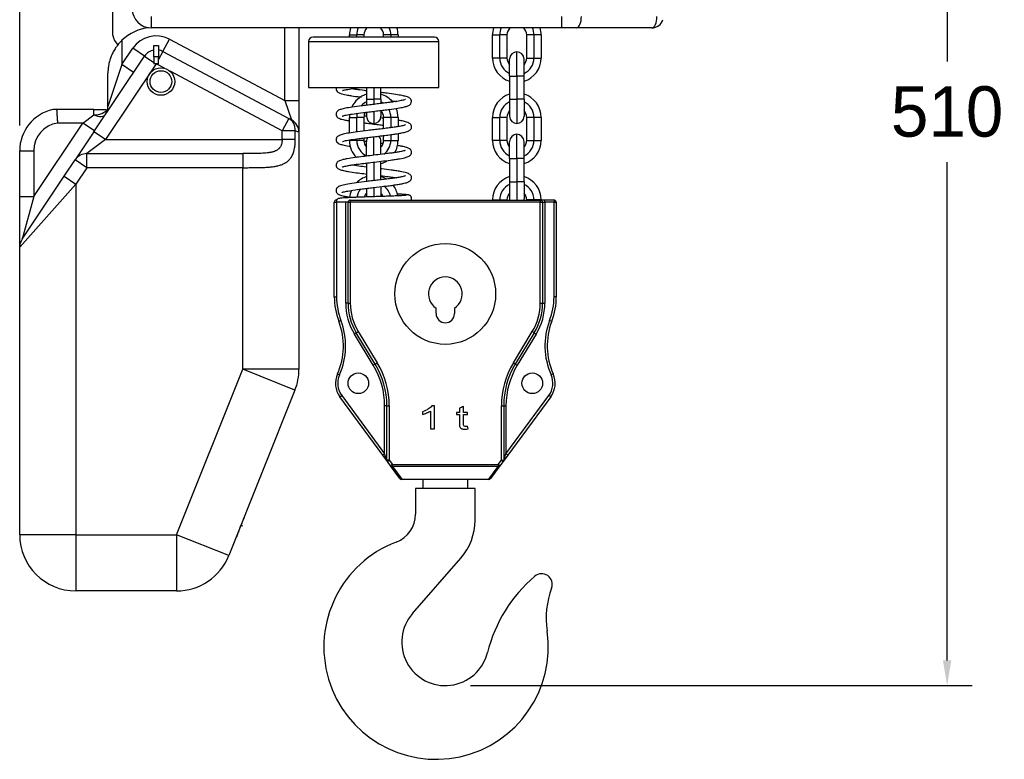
# Model space of a CAD drawing. Header units: millimetres. Extents: x 181 to 1865, y 171 to 1361.
# Tile 3 of 12: x 567 to 997, y 579 to 901. Entities that reach past the tile are written whole.
import ezdxf

# ---------------------------------------------------------------- set-up
doc = ezdxf.new("R2010")
doc.units = ezdxf.units.MM
doc.dimstyles.get("Standard").update_dxf_attribs({"dimtxt": 22, "dimasz": 11, "dimexe": 11, "dimexo": 11, "dimgap": 11, "dimtad": 0, "dimtih": 1, "dimtoh": 1, "dimdsep": 46, "dimtxsty": 'Standard', "dimcen": 0.09, "dimadec": 0, "dimazin": 0, "dimtfac": 1, "dimtofl": 0, "dimtmove": 0, "dimatfit": 3, "dimfxl": 0, "dimtolj": 1, "dimtzin": 0, "dimarcsym": 0})

# ---------------------------------------------------------------- blocks, each defined once
blk = doc.blocks.new('*D13')
at = {"color": 0, "lineweight": -2}
for p, q in [((567.2, 855.18), (567.2, 1234.58)), ((856.79, 1026.16), (856.79, 1234.58)), ((578.2, 1223.58), (671.66, 1223.58)), ((845.79, 1223.58), (752.33, 1223.58))]:
    blk.add_line(p, q, dxfattribs=at)
at = {"color": 0, "lineweight": 18}
for points in [[(578.2, 1225.41), (578.2, 1221.74), (567.2, 1223.58)], [(845.79, 1225.41), (845.79, 1221.74), (856.79, 1223.58)]]:
    blk.add_solid(points, dxfattribs=at)
at = {"layer": 'Defpoints', "color": 0, "lineweight": 18}
for p in [(856.79, 1223.58), (856.79, 1015.16), (567.2, 844.18)]:
    blk.add_point(p, dxfattribs=at)
at = {"color": 0, "lineweight": 18, "insert": (711.99, 1223.58), "char_height": 22, "attachment_point": 5}
blk.add_mtext('\\A1;275', dxfattribs=at)
blk = doc.blocks.new('*D14')
at = {"color": 0, "lineweight": -2}
for p, q in [((764.12, 1111.73), (983.33, 1111.73)), ((972.33, 1100.73), (972.33, 883.21)), ((972.33, 621.69), (972.33, 839.21)), ((764.12, 610.69), (983.33, 610.69))]:
    blk.add_line(p, q, dxfattribs=at)
at = {"color": 0, "lineweight": 18}
for points in [[(970.5, 1100.73), (974.17, 1100.73), (972.33, 1111.73)], [(970.5, 621.69), (974.17, 621.69), (972.33, 610.69)]]:
    blk.add_solid(points, dxfattribs=at)
at = {"layer": 'Defpoints', "color": 0, "lineweight": 18}
for p in [(753.12, 1111.73), (753.12, 610.69), (972.33, 610.69)]:
    blk.add_point(p, dxfattribs=at)
at = {"color": 0, "lineweight": 18, "insert": (972.33, 861.21), "char_height": 22, "attachment_point": 5}
blk.add_mtext('\\A1;510', dxfattribs=at)

msp = doc.modelspace()

# ---------------------------------------------------------------- linework, layer by layer
for p, q in [((607.816, 894.582), (607.816, 934.392)), ((624.666, 902.859), (624.666, 897.859)), ((803.943, 902.859), (803.943, 897.859)), ((623.344, 897.889), (623.211, 897.988)), ((803.943, 897.859), (624.666, 897.859)), ((683.064, 866.175), (683.064, 897.859)), ((689.2, 897.859), (689.2, 866.175)), ((711.27, 893.842), (711.27, 894.792)), ((711.27, 894.792), (714.42, 894.792)), ((714.42, 893.842), (714.42, 894.792)), ((717.57, 894.792), (714.42, 894.792)), ((717.57, 894.792), (717.57, 893.842)), ((726.17, 893.842), (726.17, 894.792)), ((729.32, 894.792), (726.17, 894.792)), ((729.32, 894.792), (729.32, 893.842)), ((732.47, 894.792), (729.32, 894.792)), ((732.47, 894.792), (732.47, 893.842)), ((773.77, 884.692), (773.77, 894.792)), ((773.77, 894.792), (776.92, 894.792)), ((780.07, 894.792), (776.92, 894.792)), ((776.92, 884.692), (776.92, 894.792)), ((780.07, 894.792), (780.07, 884.692)), ((788.67, 884.692), (788.67, 894.792)), ((791.82, 894.792), (788.67, 894.792)), ((791.82, 894.792), (791.82, 884.692)), ((794.97, 894.792), (791.82, 894.792)), ((794.97, 894.792), (794.97, 884.692)), ((810.42, 897.859), (803.943, 897.859)), ((843.387, 897.859), (810.42, 897.859)), ((611.882, 892.449), (611.882, 881.813)), ((629.726, 887.531), (632.602, 892.951)), ((632.602, 892.951), (683.064, 866.175)), ((693.37, 891.842), (693.37, 871.842)), ((693.37, 891.842), (721.87, 891.842)), ((721.87, 893.842), (695.37, 893.842)), ((748.37, 893.842), (721.87, 893.842)), ((721.87, 891.842), (750.37, 891.842)), ((750.37, 871.842), (750.37, 891.842)), ((611.882, 881.813), (616.65, 888.937)), ((621.75, 885.524), (616.65, 888.937)), ((625.849, 885.165), (625.849, 890.165)), ((625.849, 890.165), (627.849, 890.165)), ((627.849, 890.165), (627.849, 885.165)), ((629.726, 887.531), (627.849, 883.995)), ((629.726, 887.531), (684.72, 858.349)), ((784.37, 876.792), (784.37, 887.392)), ((599.643, 852.497), (621.75, 885.524)), ((626.849, 882.11), (604.743, 849.084)), ((611.882, 881.813), (605.746, 863.478)), ((616.982, 878.4), (611.882, 881.813)), ((621.75, 885.524), (625.849, 882.78)), ((627.849, 885.165), (625.849, 885.165)), ((625.849, 885.165), (625.849, 882.11)), ((626.849, 882.11), (625.849, 882.11)), ((627.849, 882.11), (626.849, 882.11)), ((630.413, 880.219), (626.849, 882.11)), ((627.849, 882.11), (627.849, 885.165)), ((776.92, 884.692), (773.77, 884.692)), ((780.07, 884.692), (776.92, 884.692)), ((781.22, 876.792), (781.22, 884.242)), ((787.52, 876.792), (787.52, 884.242)), ((788.67, 884.692), (791.82, 884.692)), ((791.82, 884.692), (794.97, 884.692)), ((605.746, 863.478), (605.746, 878.034)), ((681.844, 852.929), (632.889, 878.905)), ((781.22, 876.792), (781.22, 866.692)), ((781.22, 876.792), (784.37, 876.792)), ((787.52, 876.792), (784.37, 876.792)), ((784.37, 876.792), (784.37, 866.692)), ((787.52, 866.692), (787.52, 876.792)), ((693.37, 871.842), (721.87, 871.842)), ((718.72, 871.841), (718.72, 866.692)), ((721.87, 871.842), (750.37, 871.842)), ((721.87, 871.841), (721.87, 866.692)), ((725.02, 866.692), (725.02, 871.841)), ((683.064, 866.175), (689.2, 866.175)), ((683.064, 866.175), (685.94, 857.702)), ((689.2, 866.175), (689.2, 852.281)), ((718.72, 866.692), (718.72, 864.064)), ((718.72, 866.692), (721.87, 866.692)), ((721.87, 866.692), (721.87, 864.408)), ((725.02, 866.692), (721.87, 866.692)), ((725.02, 866.692), (725.02, 864.812)), ((781.22, 866.692), (781.22, 859.242)), ((781.22, 866.692), (784.37, 866.692)), ((787.52, 866.692), (784.37, 866.692)), ((784.37, 866.692), (784.37, 856.092)), ((787.52, 866.692), (787.52, 859.242)), ((599.609, 862.159), (583.326, 862.159)), ((599.609, 859.892), (599.609, 862.159)), ((605.315, 862.159), (605.602, 862.159)), ((718.72, 860.984), (718.72, 859.242)), ((721.87, 861.329), (721.87, 856.092)), ((725.02, 861.789), (725.02, 859.242)), ((573.337, 824.228), (594.809, 856.307)), ((594.809, 856.307), (583.732, 856.307)), ((594.809, 856.307), (599.609, 859.892)), ((599.909, 852.893), (594.809, 856.307)), ((684.72, 858.349), (681.844, 852.929)), ((684.72, 858.349), (685.94, 857.702)), ((711.27, 851.964), (711.27, 858.792)), ((711.27, 858.792), (714.42, 858.792)), ((714.42, 852.428), (714.42, 858.792)), ((717.57, 858.792), (714.42, 858.792)), ((717.57, 858.792), (717.57, 852.83)), ((726.17, 853.867), (726.17, 858.792)), ((729.32, 858.792), (726.17, 858.792)), ((729.32, 858.792), (729.32, 854.273)), ((732.47, 858.792), (729.32, 858.792)), ((732.47, 858.792), (732.47, 854.747)), ((773.77, 858.792), (776.92, 858.792)), ((773.77, 848.692), (773.77, 858.792)), ((780.07, 858.792), (776.92, 858.792)), ((776.92, 848.692), (776.92, 858.792)), ((780.07, 858.792), (780.07, 848.692)), ((788.67, 848.692), (788.67, 858.792)), ((791.82, 858.792), (788.67, 858.792)), ((794.97, 858.792), (791.82, 858.792)), ((791.82, 858.792), (791.82, 848.692)), ((794.97, 858.792), (794.97, 848.692)), ((599.643, 852.497), (591.434, 840.233)), ((604.743, 849.084), (599.643, 852.497)), ((681.844, 849.084), (681.844, 852.929)), ((687.573, 852.929), (681.844, 852.929)), ((689.2, 852.281), (687.573, 852.929)), ((687.573, 849.084), (687.573, 852.929)), ((689.2, 852.281), (689.2, 748.806)), ((732.47, 851.712), (732.47, 848.692)), ((604.743, 849.084), (596.534, 842.952)), ((604.743, 849.084), (681.844, 849.084)), ((687.573, 849.084), (681.844, 849.084)), ((711.27, 848.692), (711.27, 848.931)), ((714.42, 848.692), (711.27, 848.692)), ((714.42, 848.692), (714.42, 849.404)), ((717.57, 848.692), (714.42, 848.692)), ((717.57, 849.817), (717.57, 848.692)), ((718.72, 841.893), (718.72, 848.242)), ((721.87, 842.275), (721.87, 850.354)), ((725.02, 842.659), (725.02, 848.242)), ((726.17, 848.692), (726.17, 850.846)), ((726.17, 848.692), (729.32, 848.692)), ((729.32, 851.252), (729.32, 848.692)), ((729.32, 848.692), (732.47, 848.692)), ((776.92, 848.692), (773.77, 848.692)), ((780.07, 848.692), (776.92, 848.692)), ((781.22, 840.792), (781.22, 848.242)), ((784.37, 840.792), (784.37, 851.392)), ((787.52, 840.792), (787.52, 848.242)), ((788.67, 848.692), (791.82, 848.692)), ((791.82, 848.692), (794.97, 848.692)), ((567.2, 824.228), (567.2, 844.178)), ((567.2, 844.178), (573.337, 844.178)), ((573.337, 844.178), (573.337, 824.228)), ((586.646, 833.08), (591.434, 840.233)), ((596.534, 836.82), (591.434, 840.233)), ((596.534, 842.952), (664.655, 842.952)), ((596.534, 836.82), (596.534, 842.952)), ((664.655, 842.952), (664.655, 836.82)), ((718.72, 838.856), (718.72, 830.692)), ((721.87, 839.231), (721.87, 831.152)), ((725.02, 831.527), (725.02, 839.605)), ((781.22, 840.792), (781.22, 830.692)), ((781.22, 840.792), (784.37, 840.792)), ((784.37, 840.792), (784.37, 830.692)), ((787.52, 840.792), (784.37, 840.792)), ((787.52, 830.692), (787.52, 840.792)), ((596.534, 836.82), (591.746, 829.667)), ((664.655, 836.82), (596.534, 836.82)), ((664.655, 748.806), (664.655, 836.82)), ((568.237, 805.578), (586.646, 833.08)), ((586.646, 833.08), (591.746, 829.667)), ((781.22, 830.692), (781.22, 823.242)), ((781.22, 830.692), (784.37, 830.692)), ((787.52, 830.692), (784.37, 830.692)), ((784.37, 830.692), (784.37, 822.691)), ((787.52, 830.692), (787.52, 823.242)), ((591.746, 829.667), (567.2, 802.164)), ((591.746, 829.667), (591.746, 676.579)), ((718.72, 827.752), (718.72, 823.955)), ((721.87, 828.088), (721.87, 824.03)), ((725.02, 828.499), (725.02, 824.167)), ((567.2, 802.164), (567.2, 824.228)), ((567.2, 824.228), (573.337, 824.228)), ((573.337, 824.228), (568.237, 805.578)), ((704.62, 821.692), (705.62, 821.692)), ((704.62, 780.501), (704.62, 821.692)), ((705.62, 822.692), (705.62, 821.692)), ((706.768, 821.692), (705.62, 821.692)), ((705.62, 821.692), (705.62, 780.501)), ((709.62, 777.687), (709.62, 821.692)), ((710.62, 821.692), (711.62, 821.692)), ((710.62, 777.687), (710.62, 821.692)), ((711.62, 822.692), (794.62, 822.692)), ((711.62, 822.692), (711.62, 821.692)), ((794.62, 821.692), (711.62, 821.692)), ((711.62, 821.692), (711.62, 777.687)), ((773.77, 822.692), (773.77, 822.792)), ((773.77, 822.792), (776.92, 822.792)), ((776.92, 822.792), (780.07, 822.792)), ((776.92, 822.692), (776.92, 822.792)), ((780.07, 822.792), (780.07, 822.692)), ((788.67, 822.692), (788.67, 822.792)), ((791.82, 822.792), (788.67, 822.792)), ((791.82, 822.792), (791.82, 822.692)), ((794.97, 822.792), (791.82, 822.792)), ((796.62, 822.692), (794.62, 822.692)), ((794.62, 822.692), (794.62, 821.692)), ((794.62, 821.692), (795.62, 821.692)), ((794.62, 777.687), (794.62, 821.692)), ((794.97, 822.792), (794.97, 822.692)), ((795.62, 821.692), (796.62, 821.692)), ((795.62, 821.692), (795.62, 777.687)), ((800.62, 822.692), (796.62, 822.692)), ((796.62, 821.692), (796.62, 822.692)), ((800.62, 821.692), (796.62, 821.692)), ((796.62, 821.692), (796.62, 777.687)), ((800.62, 822.692), (800.62, 821.692)), ((800.62, 821.692), (801.62, 821.692)), ((800.62, 780.501), (800.62, 821.692)), ((801.62, 821.692), (801.62, 780.501)), ((567.2, 676.579), (567.2, 802.164)), ((704.62, 780.501), (705.62, 780.501)), ((801.62, 780.501), (800.62, 780.501)), ((710.62, 777.687), (709.62, 777.687)), ((710.62, 777.687), (711.62, 777.687)), ((749.12, 773.092), (749.12, 775.466)), ((757.12, 775.466), (757.12, 773.092)), ((794.62, 777.687), (795.62, 777.687)), ((795.62, 777.687), (796.62, 777.687)), ((706.61, 769.756), (707.544, 770.114)), ((798.696, 770.114), (799.63, 769.756)), ((714.25, 764.712), (713.396, 764.193)), ((721.683, 750.544), (713.396, 764.193)), ((714.25, 764.712), (715.105, 765.231)), ((722.538, 751.063), (714.25, 764.712)), ((715.105, 765.231), (723.392, 751.582)), ((782.848, 751.582), (791.135, 765.231)), ((791.99, 764.712), (783.702, 751.063)), ((792.844, 764.193), (784.557, 750.544)), ((791.99, 764.712), (791.135, 765.231)), ((791.99, 764.712), (792.844, 764.193)), ((635.764, 676.579), (664.655, 748.806)), ((689.2, 748.806), (664.655, 748.806)), ((687.445, 739.691), (664.655, 748.806)), ((722.538, 751.063), (721.683, 750.544)), ((722.538, 751.063), (723.392, 751.582)), ((783.702, 751.063), (782.848, 751.582)), ((783.702, 751.063), (784.557, 750.544)), ((705.99, 746.771), (706.903, 746.363)), ((800.25, 746.771), (799.337, 746.363)), ((687.445, 739.691), (658.554, 667.464)), ((707.067, 736.763), (707.872, 737.356)), ((725.815, 711.295), (707.067, 736.763)), ((707.872, 737.356), (726.62, 711.888)), ((779.62, 711.888), (798.368, 737.356)), ((799.173, 736.763), (780.425, 711.295)), ((799.173, 736.763), (798.368, 737.356)), ((727.62, 732.898), (726.62, 732.898)), ((726.62, 711.888), (726.62, 732.898)), ((727.62, 732.898), (728.62, 732.898)), ((727.62, 709.171), (727.62, 732.898)), ((728.62, 732.898), (728.62, 709.171)), ((777.62, 732.898), (778.62, 732.898)), ((777.62, 709.171), (777.62, 732.898)), ((778.62, 732.898), (779.62, 732.898)), ((778.62, 732.898), (778.62, 709.171)), ((779.62, 732.898), (779.62, 711.888)), ((726.62, 711.888), (725.815, 711.295)), ((727.815, 708.578), (725.815, 711.295)), ((727.62, 709.171), (726.62, 711.888)), ((780.425, 711.295), (778.425, 708.578)), ((778.62, 709.171), (779.62, 711.888)), ((780.425, 711.295), (779.62, 711.888)), ((728.62, 709.171), (727.62, 709.171)), ((727.815, 708.578), (728.62, 709.171)), ((729.223, 706.665), (727.815, 708.578)), ((728.62, 709.171), (730.028, 707.258)), ((730.028, 707.258), (729.223, 706.665)), ((733.32, 701.099), (729.223, 706.665)), ((730.028, 706.4), (730.028, 707.258)), ((730.028, 707.258), (776.212, 707.258)), ((730.028, 706.4), (734.126, 700.834)), ((776.212, 706.4), (730.028, 706.4)), ((772.114, 700.834), (776.212, 706.4)), ((777.017, 706.665), (772.92, 701.099)), ((776.212, 707.258), (777.62, 709.171)), ((776.212, 707.258), (776.212, 706.4)), ((777.017, 706.665), (776.212, 707.258)), ((778.425, 708.578), (777.017, 706.665)), ((777.62, 709.171), (778.62, 709.171)), ((777.62, 709.171), (778.425, 708.578)), ((672.259, 701.61), (672.219, 701.626)), ((672.456, 702.103), (672.416, 702.119)), ((671.453, 699.596), (671.413, 699.612)), ((734.126, 700.834), (734.126, 700.692)), ((734.126, 700.834), (772.114, 700.834)), ((772.114, 700.692), (734.126, 700.692)), ((743.27, 700.692), (743.27, 696.692)), ((762.97, 696.692), (762.97, 700.692)), ((772.114, 700.692), (772.114, 700.834)), ((668.989, 693.436), (668.949, 693.452)), ((740.12, 696.692), (740.12, 685.508)), ((766.12, 696.692), (740.12, 696.692)), ((766.12, 682.842), (766.12, 696.692)), ((667.783, 690.537), (667.823, 690.521)), ((668.12, 691.264), (668.081, 691.28)), ((665.332, 684.294), (665.101, 683.717)), ((665.293, 684.31), (665.332, 684.294)), ((665.493, 684.695), (665.453, 684.711)), ((663.35, 679.339), (663.56, 679.864)), ((663.521, 679.88), (663.56, 679.864)), ((663.56, 679.864), (664.319, 681.761)), ((663.892, 680.694), (664.524, 680.442)), ((664.279, 681.777), (664.319, 681.761)), ((664.319, 681.761), (665.137, 683.805)), ((665.097, 683.821), (665.137, 683.805)), ((591.746, 676.579), (567.2, 676.579)), ((591.746, 676.579), (635.764, 676.579)), ((591.746, 676.579), (591.746, 652.034)), ((658.554, 667.464), (635.764, 676.579)), ((635.764, 676.579), (635.764, 652.034)), ((661.694, 675.314), (661.734, 675.298)), ((661.701, 675.332), (661.741, 675.316)), ((661.723, 675.27), (661.734, 675.298)), ((661.734, 675.298), (661.741, 675.317)), ((661.741, 675.316), (661.844, 675.573)), ((661.804, 675.589), (661.844, 675.573)), ((662.685, 677.676), (661.844, 675.573)), ((662.645, 677.692), (662.685, 677.676)), ((662.893, 678.195), (662.685, 677.676)), ((662.853, 678.211), (662.893, 678.195)), ((662.893, 678.195), (663.35, 679.339)), ((663.311, 679.355), (663.35, 679.339)), ((661.657, 675.106), (661.617, 675.121)), ((661.657, 675.106), (661.678, 675.097)), ((661.717, 675.256), (661.677, 675.272)), ((661.683, 675.286), (661.723, 675.27)), ((738.809, 642.189), (759.95, 666.398)), ((635.764, 652.034), (591.746, 652.034))]:
    msp.add_line(p, q)
for centre, radius in [((628.916, 874.409), 6), ((628.916, 874.409), 4.75), ((753.12, 781.692), 22), ((715.12, 742.692), 4.5), ((791.12, 742.692), 4.5)]:
    msp.add_circle(centre, radius)
for centre, radius, start, end in [((624.666, 906.159), 8.3, 180, 270), ((843.387, 902.859), 5, 270, 343.31505), ((625.746, 878.034), 20, 96.0455, 133.88251), ((721.87, 894.792), 10.6, 163.17843, 180), ((721.87, 894.792), 7.45, 155.68313, 180), ((721.87, 894.792), 4.3, 134.48812, 180), ((721.87, 894.792), 4.3, 0, 45.51188), ((721.87, 894.792), 7.45, 0, 24.31687), ((721.87, 894.792), 10.6, 0, 16.82157), ((784.37, 894.792), 10.6, 163.17843, 180), ((784.37, 894.792), 7.45, 155.68313, 180), ((784.37, 894.792), 4.3, 134.48812, 180), ((784.37, 894.792), 4.3, 0, 45.51188), ((784.37, 894.792), 7.45, 0, 24.31687), ((784.37, 894.792), 10.6, 0, 16.82157), ((617.025, 896.827), 9.479, 193.70281, 222.63791), ((626.849, 882.11), 12.273, 62.04855, 146.20323), ((695.37, 891.842), 2, 90, 180), ((748.37, 891.842), 2, 0, 90), ((626.849, 882.11), 6.136, 99.37892, 146.20323), ((626.849, 882.11), 6.136, 62.04855, 80.62108), ((784.37, 884.242), 3.15, 90, 180), ((784.37, 884.242), 3.15, 0, 90), ((784.37, 884.692), 10.6, 180, 252.71438), ((784.37, 884.692), 7.45, 180, 244.98843), ((784.37, 884.692), 4.3, 180, 222.89907), ((784.37, 884.692), 4.3, 317.10093, 0), ((784.37, 884.692), 10.6, 287.28562, 0), ((784.37, 884.692), 7.45, 295.01157, 0), ((721.87, 858.792), 10.6, 107.28562, 155.02219), ((721.87, 858.792), 10.6, 39.38625, 72.71438), ((784.37, 858.792), 10.6, 107.28562, 180), ((784.37, 858.792), 10.6, 0, 72.71438), ((721.87, 858.792), 7.45, 115.01156, 137.31187), ((721.87, 858.792), 7.45, 56.99531, 64.98843), ((784.37, 858.792), 7.45, 115.01157, 180), ((784.37, 858.792), 7.45, 0, 64.98843), ((585.609, 844.178), 18.409, 102.38673, 180), ((599.609, 863.478), 6.136, 326.20323, 0), ((721.87, 858.792), 7.45, 166.11469, 180), ((721.87, 858.792), 4.3, 148.37625, 180), ((721.87, 858.792), 4.3, 0, 42.89907), ((721.87, 858.792), 7.45, 0, 28.02937), ((721.87, 858.792), 10.6, 0, 21.74625), ((784.37, 858.792), 4.3, 137.10093, 180), ((784.37, 858.792), 4.3, 0, 42.89907), ((585.609, 844.178), 12.273, 98.79898, 180), ((683.064, 852.281), 6.136, 0, 62.04855), ((721.87, 858.792), 10.6, 172.91531, 180), ((721.87, 859.242), 3.15, 180, 270), ((721.87, 859.242), 3.15, 270, 0), ((784.37, 859.242), 3.15, 180, 270), ((784.37, 859.242), 3.15, 270, 0), ((721.87, 848.692), 10.6, 180, 224.47407), ((721.87, 848.692), 7.45, 180, 244.98843), ((721.87, 848.692), 4.3, 180, 222.89907), ((721.87, 848.242), 3.15, 144.75797, 180), ((721.87, 848.242), 3.15, 0, 48.39469), ((721.87, 848.692), 4.3, 317.10093, 0), ((721.87, 848.692), 7.45, 305.86219, 0), ((721.87, 848.692), 10.6, 329.32688, 0), ((784.37, 848.692), 10.6, 180, 252.71438), ((784.37, 848.692), 7.45, 180, 244.98843), ((784.37, 848.692), 4.3, 180, 222.89907), ((784.37, 848.242), 3.15, 90, 180), ((784.37, 848.242), 3.15, 0, 90), ((784.37, 848.692), 4.3, 317.10093, 0), ((784.37, 848.692), 10.6, 287.28562, 0), ((784.37, 848.692), 7.45, 295.01157, 0), ((721.87, 848.692), 10.6, 287.28562, 302.25656), ((721.87, 848.692), 10.6, 250.97907, 252.71438), ((721.87, 822.792), 10.6, 107.28563, 135.26719), ((721.87, 822.792), 10.6, 59.48438, 72.71438), ((784.37, 822.792), 10.6, 107.28562, 180), ((784.37, 822.792), 10.6, 0, 72.71438), ((721.87, 822.792), 10.6, 157.36782, 174.63375), ((721.87, 822.792), 7.45, 140.67, 171.34031), ((721.87, 822.792), 7.45, 12.465, 53.39531), ((721.87, 822.792), 10.6, 9.46406, 37.49344), ((784.37, 822.792), 7.45, 115.01157, 180), ((784.37, 822.792), 7.45, 0, 64.98843), ((705.62, 821.692), 1, 90, 180), ((711.62, 821.692), 1, 90, 180), ((721.87, 822.792), 4.3, 137.10093, 163.5975), ((721.87, 822.792), 4.3, 20.21063, 42.89906), ((784.37, 822.792), 4.3, 137.10093, 180), ((784.37, 823.242), 3.15, 180, 190.0561), ((784.37, 823.242), 3.15, 349.9439, 0), ((784.37, 822.792), 4.3, 360, 42.89907), ((794.62, 821.692), 1, 0, 90), ((800.62, 821.692), 1, 0, 90), ((573.337, 802.164), 6.136, 146.20323, 180), ((753.12, 781.692), 7.4, 302.72044, 237.27956), ((734.62, 780.501), 30, 180, 200.98757), ((734.62, 780.501), 29, 180, 200.98757), ((771.62, 780.501), 29, 339.01243, 0), ((771.62, 780.501), 30, 339.01243, 0), ((735.62, 777.687), 26, 180, 211.26373), ((735.62, 777.687), 25, 180, 211.26373), ((735.62, 777.687), 24, 180, 211.26373), ((770.62, 777.687), 24, 328.73627, 0), ((770.62, 777.687), 25, 328.73627, 0), ((770.62, 777.687), 26, 328.73627, 0), ((678.601, 759.011), 31, 335.92149, 20.98757), ((753.12, 773.092), 4, 180, 0), ((827.639, 759.011), 31, 159.01243, 204.07851), ((678.601, 759.011), 30, 335.92149, 20.98757), ((827.639, 759.011), 30, 159.01243, 204.07851), ((664.655, 748.806), 24.545, 338.19859, 0), ((692.62, 732.898), 34, 0, 31.26373), ((692.62, 732.898), 35, 0, 31.26373), ((692.62, 732.898), 36, 0, 31.26373), ((813.62, 732.898), 36, 148.73627, 180), ((813.62, 732.898), 35, 148.73627, 180), ((813.62, 732.898), 34, 148.73627, 180), ((715.12, 742.692), 10, 155.92149, 216.35771), ((715.12, 742.692), 9, 155.92149, 216.35771), ((791.12, 742.692), 9, 323.64229, 24.07851), ((791.12, 742.692), 10, 323.64229, 24.07851), ((728.62, 709.171), 1, 180, 216.35771), ((777.62, 709.171), 1, 323.64229, 0), ((734.126, 701.692), 1, 216.35771, 270), ((772.114, 701.692), 1, 270, 323.64229), ((727.12, 685.508), 13, 290.73616, 0), ((741.12, 682.842), 25, 318.86938, 0), ((591.746, 676.579), 24.545, 180, 270), ((749.072, 627.524), 49, 110.73616, 8.23092), ((635.764, 676.579), 24.545, 270, 338.19859), ((834.098, 609.473), 64.464, 130.56475, 165.98078), ((795.198, 654.915), 4.646, 339.67999, 130.56475), ((835.431, 640.016), 38.258, 159.67999, 188.23092), ((753.12, 629.692), 19, 138.86938, 345.98078)]:
    msp.add_arc(centre, radius, start, end)
for centre, major_axis, ratio, start_param, end_param in [((810.42, 902.859), (0, 5), 0.4317759, 3.1415927, 4.712389), ((843.387, 902.859), (0, 5), 0.4317759, 3.1415927, 4.712389), ((599.609, 863.478), (-6.136, 0), 0.584336, 1.5707963, 2.7648594), ((599.609, 863.478), (-5.099, 3.413), 0.5134732, 1.9018464, 3.1415927), ((681.844, 852.929), (-2.876, -5.421), 0.9173056, 2.0237825, 3.1415927), ((596.534, 836.82), (5.099, -3.413), 0.9990069, 2.1602021, 3.1415927), ((730.028, 707.258), (0.805, 0.593), 0.8019072, 3.1415927, 4.1791295), ((776.212, 707.258), (0.805, -0.593), 0.8019072, 5.2456484, 6.2831853), ((734.126, 701.692), (0.805, 0.593), 0.8019072, 3.1415927, 4.1791295), ((772.114, 701.692), (0.805, -0.593), 0.8019072, 5.2456484, 6.2831853)]:
    msp.add_ellipse(centre, major_axis=major_axis, ratio=ratio, start_param=start_param, end_param=end_param)
for points, degree, knots in [([(611.882, 892.449), (611.617, 892.195), (611.362, 891.935), (610.869, 891.406), (610.631, 891.136), (610.172, 890.588), (609.951, 890.308), (609.632, 889.882), (609.528, 889.739), (609.374, 889.522), (609.323, 889.449), (609.223, 889.304), (609.173, 889.231), (608.929, 888.866), (608.744, 888.572), (608.391, 887.981), (608.224, 887.684), (607.908, 887.085), (607.758, 886.784), (607.476, 886.178), (607.343, 885.873), (607.093, 885.259), (606.976, 884.949), (606.84, 884.56), (606.813, 884.481), (606.761, 884.325), (606.684, 884.091), (606.611, 883.857), (606.473, 883.388), (606.389, 883.076), (606.237, 882.45), (606.169, 882.137), (605.987, 881.197), (605.897, 880.568), (605.806, 879.621), (605.784, 879.305), (605.761, 878.829), (605.752, 878.591), (605.747, 878.313), (605.746, 878.193), (605.746, 878.114), (605.746, 878.074), (605.746, 878.034)], 3, [0, 0, 0, 0, 0.0625, 0.0625, 0.125, 0.125, 0.1875, 0.1875, 0.21875, 0.21875, 0.234375, 0.234375, 0.25, 0.25, 0.3125, 0.3125, 0.375, 0.375, 0.4375, 0.4375, 0.5, 0.5, 0.5625, 0.5625, 0.578125, 0.578125, 0.59375, 0.625, 0.625, 0.6875, 0.6875, 0.75, 0.75, 0.875, 0.875, 0.9375, 0.9375, 0.96875, 0.984375, 0.9921875, 0.9921875, 1, 1, 1, 1]), ([(705.484, 871.855), (705.409, 871.634), (705.32, 871.075), (705.657, 870.211), (706.1, 869.826), (706.912, 869.359), (707.994, 869.007), (709.13, 868.743), (710.495, 868.484), (712.617, 868.139), (714.712, 867.854), (716.208, 867.664), (716.411, 867.639)], 3, [0, 0, 0, 0, 0.0571214, 0.1130562, 0.2152635, 0.3326833, 0.4314509, 0.5363138, 0.6394509, 0.7587829, 0.9674857, 1, 1, 1, 1]), ([(708.137, 859.362), (708.147, 859.35), (708.228, 859.367), (708.799, 859.548), (710.357, 859.903), (713.268, 860.365), (716.63, 860.805), (719.772, 861.184), (722.377, 861.49), (725.011, 861.801), (728.217, 862.194), (731.527, 862.641), (734.351, 863.125), (736.103, 863.549), (737.04, 863.881), (737.666, 864.286), (738.139, 864.716), (738.49, 865.8), (738.073, 866.864), (737.164, 867.513), (735.991, 867.913), (734.208, 868.335), (731.458, 868.8), (728.314, 869.226), (726.021, 869.508), (725.125, 869.616), (725.027, 869.628)], 3, [0, 0, 0, 0, 0.0171, 0.0418389, 0.0973965, 0.1600756, 0.2299021, 0.2676295, 0.3071572, 0.3482292, 0.3876487, 0.4584039, 0.5186614, 0.5682753, 0.6096075, 0.6289519, 0.6485015, 0.6745001, 0.6996434, 0.743305, 0.7846373, 0.8333812, 0.8913389, 0.9583955, 0.9954243, 1, 1, 1, 1]), ([(708.183, 870.55), (708.196, 870.543), (708.267, 870.541), (708.666, 870.632), (709.9, 870.906), (712.556, 871.361), (714.911, 871.68), (716.166, 871.841)], 3, [0, 0, 0, 0, 0.0724122, 0.1878356, 0.439836, 0.7191517, 1, 1, 1, 1]), ([(718.715, 870.377), (718.417, 870.413), (716.742, 870.617), (714.412, 870.915), (712.648, 871.176), (712.061, 871.269)], 3, [0, 0, 0, 0, 0.1203781, 0.6836543, 1, 1, 1, 1]), ([(735.685, 866.565), (735.681, 866.569), (735.6, 866.56), (734.93, 866.318), (733.287, 865.972), (731.058, 865.61), (728.657, 865.279), (726.445, 864.997), (723.969, 864.698), (721.385, 864.394), (718.861, 864.097), (715.795, 863.722), (712.479, 863.28), (709.446, 862.769), (707.524, 862.308), (706.413, 861.88), (705.728, 861.26), (705.435, 860.733), (705.346, 860.111), (705.497, 859.407), (705.975, 858.782), (706.609, 858.391), (707.624, 857.998), (709.152, 857.635), (710.559, 857.38), (711.183, 857.276), (711.259, 857.264)], 3, [0, 0, 0, 0, 0.014803, 0.0606968, 0.1167424, 0.1848063, 0.2234885, 0.2652279, 0.3100273, 0.3555593, 0.3993478, 0.4413959, 0.5200619, 0.5918049, 0.656551, 0.712895, 0.7379706, 0.7600907, 0.7765896, 0.7906199, 0.8156201, 0.8474486, 0.8920927, 0.955711, 0.9946695, 1, 1, 1, 1]), ([(729.592, 866.024), (729.744, 866.003), (730.491, 865.899), (731.191, 865.794), (731.711, 865.712)], 3, [0, 0, 0, 0, 0.2016932, 1, 1, 1, 1]), ([(583.326, 862.159), (583.223, 862.159), (583.123, 862.159), (582.926, 862.159), (582.829, 862.159), (582.712, 862.159), (582.688, 862.159), (582.642, 862.159), (582.619, 862.159), (582.55, 862.159), (582.505, 862.159), (582.374, 862.159), (582.291, 862.159), (582.173, 862.159), (582.135, 862.159), (582.08, 862.159), (582.062, 862.159), (582.026, 862.159), (582.009, 862.159), (581.925, 862.159), (581.866, 862.159), (581.792, 862.159), (581.77, 862.159), (581.731, 862.159), (581.714, 862.159), (581.675, 862.159), (581.661, 862.159), (581.66, 862.159)], 3, [0, 0, 0, 0, 0.1250387, 0.1250387, 0.2500774, 0.2500774, 0.2813371, 0.2813371, 0.3125968, 0.3125968, 0.3751161, 0.3751161, 0.5001549, 0.5001549, 0.5626742, 0.5626742, 0.5939339, 0.5939339, 0.6251936, 0.6251936, 0.7502323, 0.7502323, 0.8127516, 0.8127516, 0.875271, 0.875271, 1, 1, 1, 1]), ([(583.326, 862.159), (583.326, 862.155), (583.326, 862.148), (583.327, 862.136), (583.328, 862.124), (583.329, 862.112), (583.329, 862.1), (583.33, 862.088), (583.331, 862.075), (583.332, 862.062), (583.333, 862.049), (583.333, 862.036), (583.334, 862.022), (583.335, 862.009), (583.336, 861.995), (583.337, 861.981), (583.338, 861.966), (583.339, 861.952), (583.339, 861.937), (583.34, 861.922), (583.341, 861.907), (583.342, 861.892), (583.343, 861.876), (583.344, 861.861), (583.345, 861.845), (583.346, 861.829), (583.347, 861.813), (583.348, 861.796), (583.349, 861.78), (583.35, 861.763), (583.351, 861.746), (583.352, 861.729), (583.353, 861.711), (583.354, 861.694), (583.355, 861.676), (583.356, 861.658), (583.357, 861.64), (583.358, 861.622), (583.359, 861.604), (583.36, 861.585), (583.362, 861.566), (583.363, 861.547), (583.364, 861.528), (583.365, 861.509), (583.366, 861.489), (583.367, 861.47), (583.368, 861.45), (583.37, 861.43), (583.371, 861.41), (583.372, 861.389), (583.373, 861.369), (583.375, 861.348), (583.376, 861.327), (583.377, 861.306), (583.378, 861.285), (583.38, 861.264), (583.381, 861.242), (583.382, 861.221), (583.383, 861.199), (583.385, 861.177), (583.386, 861.155), (583.387, 861.132), (583.389, 861.11), (583.39, 861.087), (583.392, 861.065), (583.393, 861.042), (583.394, 861.019), (583.396, 860.996), (583.397, 860.972), (583.399, 860.949), (583.4, 860.925), (583.401, 860.901), (583.403, 860.878), (583.404, 860.854), (583.406, 860.829), (583.407, 860.805), (583.409, 860.781), (583.41, 860.756), (583.412, 860.731), (583.413, 860.706), (583.415, 860.681), (583.416, 860.656), (583.418, 860.631), (583.42, 860.606), (583.421, 860.58), (583.423, 860.555), (583.424, 860.529), (583.426, 860.503), (583.428, 860.477), (583.429, 860.451), (583.431, 860.424), (583.432, 860.398), (583.434, 860.372), (583.436, 860.345), (583.437, 860.318), (583.439, 860.291), (583.441, 860.264), (583.443, 860.237), (583.444, 860.21), (583.446, 860.183), (583.448, 860.155), (583.45, 860.128), (583.451, 860.1), (583.453, 860.072), (583.455, 860.045), (583.457, 860.017), (583.458, 859.988), (583.46, 859.96), (583.463, 859.921), (583.467, 859.864), (583.472, 859.787), (583.479, 859.694), (583.487, 859.59), (583.494, 859.485), (583.501, 859.388), (583.507, 859.305), (583.512, 859.237), (583.515, 859.185), (583.517, 859.148), (583.52, 859.114), (583.524, 859.06), (583.531, 858.976), (583.54, 858.87), (583.549, 858.76), (583.557, 858.656), (583.568, 858.508), (583.583, 858.309), (583.601, 858.042), (583.615, 857.824), (583.624, 857.673), (583.628, 857.608), (583.631, 857.56), (583.634, 857.513), (583.638, 857.456), (583.643, 857.387), (583.648, 857.311), (583.654, 857.234), (583.66, 857.157), (583.665, 857.08), (583.671, 857.003), (583.678, 856.926), (583.684, 856.849), (583.69, 856.772), (583.697, 856.694), (583.704, 856.617), (583.71, 856.539), (583.717, 856.462), (583.725, 856.384), (583.73, 856.333), (583.732, 856.307)], 3, [0, 0, 0, 0, 0.0048266, 0.0096504, 0.0144712, 0.0192891, 0.0241041, 0.0289162, 0.0337254, 0.0385317, 0.0433351, 0.0481356, 0.0529332, 0.0577278, 0.0625196, 0.0673085, 0.0720945, 0.0768775, 0.0816577, 0.086435, 0.0912094, 0.0959808, 0.1007494, 0.1055151, 0.1102779, 0.1150377, 0.1197947, 0.1245488, 0.1293, 0.1340483, 0.1387937, 0.1435362, 0.1482758, 0.1530125, 0.1577463, 0.1624772, 0.1672053, 0.1719304, 0.1766527, 0.181372, 0.1860885, 0.190802, 0.1955127, 0.2002205, 0.2049254, 0.2096274, 0.2143266, 0.2190228, 0.2237161, 0.2284066, 0.2330942, 0.2377789, 0.2424607, 0.2471396, 0.2518156, 0.2564888, 0.261159, 0.2658264, 0.2704909, 0.2751525, 0.2798112, 0.2844671, 0.2891201, 0.2937701, 0.2984173, 0.3030617, 0.3077031, 0.3123417, 0.3169774, 0.3216102, 0.3262401, 0.3308672, 0.3354913, 0.3401126, 0.344731, 0.3493466, 0.3539593, 0.3585691, 0.363176, 0.36778, 0.3723812, 0.3769795, 0.381575, 0.3861675, 0.3907572, 0.395344, 0.399928, 0.404509, 0.4090873, 0.4136626, 0.4182351, 0.4228047, 0.4273714, 0.4319353, 0.4364963, 0.4410544, 0.4456097, 0.4501621, 0.4547116, 0.4592583, 0.4638021, 0.4683431, 0.4728811, 0.4774164, 0.4819487, 0.4864782, 0.4910049, 0.4955287, 0.5000496, 0.5100572, 0.5222908, 0.5367504, 0.5534361, 0.5701211, 0.5845809, 0.5968156, 0.6068251, 0.614923, 0.6194781, 0.6227873, 0.6298294, 0.6429094, 0.6593646, 0.6748972, 0.689449, 0.7030199, 0.73678, 0.771357, 0.8116509, 0.8236866, 0.8314741, 0.8372185, 0.8428447, 0.8498775, 0.8598752, 0.8698742, 0.8798746, 0.8898764, 0.8998797, 0.9098844, 0.9198907, 0.9298985, 0.9399079, 0.9499189, 0.9599316, 0.9699461, 0.9799623, 0.9899802, 1, 1, 1, 1]), ([(599.609, 862.159), (599.656, 862.159), (599.702, 862.159), (599.772, 862.159), (599.796, 862.159), (599.842, 862.159), (599.958, 862.159), (600.071, 862.159), (600.205, 862.159), (600.249, 862.159), (600.337, 862.159), (600.381, 862.159), (600.467, 862.159), (600.51, 862.159), (600.574, 862.159), (600.605, 862.159), (600.642, 862.159), (600.657, 862.159), (600.668, 862.159), (600.673, 862.159), (600.762, 862.159), (600.843, 862.159), (601.002, 862.159), (601.08, 862.159), (601.233, 862.159), (601.307, 862.159), (601.455, 862.159), (601.527, 862.159), (601.741, 862.159), (601.88, 862.159), (602.152, 862.159), (602.284, 862.159), (602.544, 862.159), (602.671, 862.159), (602.857, 862.159), (602.919, 862.159), (603.041, 862.159), (603.101, 862.159), (603.398, 862.159), (603.621, 862.159), (604.041, 862.159), (604.434, 862.159), (604.767, 862.159), (604.959, 862.159), (604.999, 862.159), (605.038, 862.159)], 3, [0, 0, 0, 0, 0.0171798, 0.0171798, 0.0257697, 0.0257697, 0.0343595, 0.0687191, 0.0687191, 0.0858989, 0.0858989, 0.1030786, 0.1030786, 0.1202584, 0.1202584, 0.1288483, 0.1331432, 0.1352907, 0.1352907, 0.1374382, 0.1374382, 0.1717977, 0.1717977, 0.2061572, 0.2061572, 0.2405168, 0.2405168, 0.2748763, 0.2748763, 0.3435954, 0.3435954, 0.4123145, 0.4123145, 0.4810336, 0.4810336, 0.5153931, 0.5153931, 0.5497527, 0.5497527, 0.6871908, 0.6871908, 0.824629, 0.9620672, 0.9620672, 1, 1, 1, 1]), ([(708.176, 848.306), (708.194, 848.288), (708.362, 848.316), (709.488, 848.634), (711.907, 849.066), (714.818, 849.474), (717.659, 849.83), (720.087, 850.121), (722.698, 850.428), (725.416, 850.75), (728.072, 851.079), (730.463, 851.4), (732.449, 851.701), (734.417, 852.05), (735.874, 852.382), (736.868, 852.737), (737.369, 852.97), (737.943, 853.404), (738.357, 854.092), (738.411, 854.914), (738.113, 855.587), (737.636, 856.092), (737.147, 856.379), (736.143, 856.783), (734.579, 857.149), (733.171, 857.403), (732.577, 857.502)], 3, [0, 0, 0, 0, 0.0268916, 0.0863066, 0.1539879, 0.2297444, 0.270815, 0.3139588, 0.3591875, 0.4065112, 0.455909, 0.5036341, 0.5470422, 0.5861136, 0.6510311, 0.6845225, 0.710055, 0.7358676, 0.760102, 0.7853207, 0.8055785, 0.8198318, 0.8471328, 0.893267, 0.9580894, 1, 1, 1, 1]), ([(717.561, 856.396), (717.792, 856.368), (718.961, 856.226), (721.081, 855.974), (723.762, 855.659), (725.43, 855.459), (726.179, 855.367)], 3, [0, 0, 0, 0, 0.082174, 0.413229, 0.7293648, 1, 1, 1, 1]), ([(718.737, 859.274), (718.67, 859.282), (718.307, 859.326), (717.948, 859.37), (717.657, 859.405)], 3, [0, 0, 0, 0, 0.1842574, 1, 1, 1, 1]), ([(735.705, 855.483), (735.699, 855.486), (735.566, 855.421), (734.935, 855.223), (733.529, 854.919), (731.675, 854.607), (729.724, 854.321), (727.349, 854.008), (724.714, 853.686), (722.03, 853.37), (718.648, 852.972), (714.803, 852.5), (711.103, 851.962), (708.525, 851.469), (706.851, 850.987), (705.869, 850.39), (705.4, 849.62), (705.361, 848.841), (705.515, 848.344), (705.761, 847.956), (706.118, 847.596), (706.818, 847.186), (708.326, 846.72), (710.2, 846.345), (711.476, 846.135), (711.685, 846.101)], 3, [0, 0, 0, 0, 0.0135149, 0.0575439, 0.1194928, 0.1574044, 0.1999309, 0.2470374, 0.2948441, 0.3408902, 0.3851637, 0.4680849, 0.5438232, 0.6122385, 0.6735819, 0.7289911, 0.7563548, 0.7721091, 0.7839645, 0.796743, 0.8102813, 0.8526176, 0.9134936, 0.9861456, 1, 1, 1, 1]), ([(664.655, 836.82), (664.748, 836.82), (664.84, 836.82), (665.026, 836.82), (665.303, 836.82), (665.58, 836.82), (666.132, 836.821), (666.499, 836.822), (667.596, 836.825), (668.321, 836.828), (669.761, 836.84), (670.476, 836.849), (671.538, 836.869), (671.891, 836.877), (672.419, 836.891), (672.594, 836.896), (672.856, 836.905), (672.944, 836.908), (673.118, 836.914), (673.205, 836.917), (673.983, 836.946), (674.658, 836.98), (675.974, 837.07), (676.615, 837.127), (677.552, 837.235), (677.86, 837.274), (678.468, 837.364), (678.767, 837.413), (679.21, 837.495), (679.357, 837.524), (679.647, 837.584), (679.792, 837.616), (680.221, 837.716), (680.5, 837.788), (681.045, 837.946), (681.31, 838.031), (681.827, 838.217), (682.079, 838.317), (682.568, 838.535), (682.805, 838.652), (683.152, 838.841), (683.265, 838.907), (683.433, 839.009), (683.489, 839.044), (683.598, 839.114), (683.87, 839.293), (684.128, 839.487), (684.522, 839.817), (684.711, 839.992), (685.07, 840.364), (685.241, 840.562), (685.486, 840.877), (685.565, 840.985), (685.681, 841.152), (685.719, 841.208), (685.794, 841.323), (685.831, 841.381), (686.012, 841.674), (686.147, 841.919), (686.397, 842.432), (686.513, 842.699), (686.726, 843.258), (686.823, 843.55), (686.957, 844.007), (686.999, 844.163), (687.08, 844.481), (687.117, 844.643), (687.223, 845.133), (687.285, 845.467), (687.389, 846.153), (687.433, 846.505), (687.477, 846.955), (687.485, 847.046), (687.5, 847.228), (687.508, 847.32), (687.521, 847.503), (687.527, 847.595), (687.538, 847.78), (687.543, 847.873), (687.565, 848.337), (687.573, 848.709), (687.573, 849.084)], 3, [0, 0, 0, 0, 0.0078125, 0.0078125, 0.015625, 0.03125, 0.03125, 0.0625, 0.0625, 0.125, 0.125, 0.1875, 0.1875, 0.21875, 0.21875, 0.234375, 0.234375, 0.2421875, 0.2421875, 0.25, 0.25, 0.3125, 0.3125, 0.375, 0.375, 0.40625, 0.40625, 0.4375, 0.4375, 0.453125, 0.453125, 0.46875, 0.46875, 0.5, 0.5, 0.53125, 0.53125, 0.5625, 0.5625, 0.59375, 0.59375, 0.609375, 0.609375, 0.6171875, 0.6171875, 0.625, 0.65625, 0.65625, 0.6875, 0.6875, 0.71875, 0.71875, 0.734375, 0.734375, 0.7421875, 0.7421875, 0.75, 0.75, 0.78125, 0.78125, 0.8125, 0.8125, 0.84375, 0.84375, 0.859375, 0.859375, 0.875, 0.875, 0.90625, 0.90625, 0.9375, 0.9375, 0.9453125, 0.9453125, 0.953125, 0.953125, 0.9609375, 0.9609375, 0.96875, 0.96875, 1, 1, 1, 1]), ([(681.844, 849.084), (681.844, 848.97), (681.841, 848.855), (681.834, 848.685), (681.831, 848.628), (681.823, 848.514), (681.819, 848.457), (681.794, 848.175), (681.765, 847.954), (681.687, 847.522), (681.638, 847.311), (681.548, 847.002), (681.515, 846.901), (681.47, 846.775), (681.461, 846.75), (681.442, 846.7), (681.433, 846.675), (681.404, 846.601), (681.384, 846.553), (681.281, 846.312), (681.188, 846.131), (680.982, 845.786), (680.869, 845.623), (680.713, 845.431), (680.681, 845.393), (680.616, 845.319), (680.583, 845.282), (680.516, 845.21), (680.481, 845.175), (680.412, 845.105), (680.376, 845.072), (680.198, 844.906), (680.047, 844.784), (679.733, 844.561), (679.57, 844.458), (679.23, 844.269), (679.054, 844.183), (678.827, 844.084), (678.781, 844.064), (678.689, 844.026), (678.55, 843.971), (678.409, 843.919), (678.125, 843.82), (677.933, 843.761), (677.542, 843.652), (677.344, 843.603), (676.943, 843.514), (676.74, 843.473), (676.432, 843.418), (676.328, 843.401), (676.12, 843.367), (676.016, 843.351), (675.702, 843.306), (675.491, 843.279), (674.857, 843.205), (674.43, 843.166), (673.57, 843.102), (673.136, 843.077), (672.262, 843.037), (671.822, 843.021), (671.158, 843.003), (670.936, 842.997), (670.491, 842.988), (670.268, 842.984), (669.598, 842.973), (669.151, 842.968), (668.256, 842.961), (667.808, 842.958), (666.909, 842.955), (666.01, 842.952), (665.107, 842.952), (664.655, 842.952)], 3, [0, 0, 0, 0, 0.015625, 0.015625, 0.0234375, 0.0234375, 0.03125, 0.03125, 0.0625, 0.0625, 0.09375, 0.09375, 0.109375, 0.109375, 0.1132813, 0.1132813, 0.1171875, 0.1171875, 0.125, 0.125, 0.15625, 0.15625, 0.1875, 0.1875, 0.1953125, 0.1953125, 0.203125, 0.203125, 0.2109375, 0.2109375, 0.21875, 0.21875, 0.25, 0.25, 0.28125, 0.28125, 0.3125, 0.3125, 0.3203125, 0.3203125, 0.328125, 0.34375, 0.34375, 0.375, 0.375, 0.40625, 0.40625, 0.4375, 0.4375, 0.453125, 0.453125, 0.46875, 0.46875, 0.5, 0.5, 0.5625, 0.5625, 0.625, 0.625, 0.6875, 0.6875, 0.71875, 0.71875, 0.75, 0.75, 0.8125, 0.8125, 0.875, 0.875, 0.9375, 1, 1, 1, 1]), ([(725.936, 847.317), (725.933, 847.318), (725.632, 847.355), (725.328, 847.391), (725.026, 847.428)], 3, [0, 0, 0, 0, 0.0109181, 1, 1, 1, 1]), ([(735.571, 844.274), (735.558, 844.273), (735.486, 844.248), (735.211, 844.2), (734.495, 844.02), (733.329, 843.787), (731.7, 843.509), (729.783, 843.229), (727.161, 842.882), (723.893, 842.488), (720.239, 842.061), (716.849, 841.655), (713.431, 841.214), (710.526, 840.767), (708.52, 840.36), (707.341, 840.032), (706.564, 839.711), (705.982, 839.369), (705.454, 838.636), (705.311, 837.852), (705.601, 836.971), (706.249, 836.389), (706.934, 836.048), (707.918, 835.723), (709.318, 835.406), (711.21, 835.055), (713.936, 834.651), (716.734, 834.295), (718.289, 834.107), (718.702, 834.057)], 3, [0, 0, 0, 0, 0.0106461, 0.0378941, 0.0688052, 0.1034395, 0.1414815, 0.178719, 0.2137502, 0.2768877, 0.3308513, 0.3778426, 0.43299, 0.4991957, 0.5448539, 0.5819993, 0.6103712, 0.6400848, 0.6579621, 0.6791479, 0.7008151, 0.7258363, 0.7496158, 0.7977283, 0.828871, 0.8638639, 0.9276383, 0.9809153, 1, 1, 1, 1]), ([(708.041, 837.101), (708.04, 837.099), (708.042, 837.094), (708.164, 837.143), (708.509, 837.257), (709.183, 837.436), (710.265, 837.664), (712.147, 837.992), (714.846, 838.377), (718.205, 838.798), (721.61, 839.201), (725.35, 839.64), (728.675, 840.054), (731.309, 840.425), (733.745, 840.812), (736.011, 841.294), (737.422, 841.856), (738.006, 842.428), (738.224, 842.783), (738.397, 843.33), (738.369, 843.864), (738.128, 844.454), (737.763, 844.88), (737.131, 845.298), (736.062, 845.68), (734.662, 846.019), (733.381, 846.268), (732.44, 846.425), (732.05, 846.487)], 3, [0, 0, 0, 0, 0.0037309, 0.022174, 0.046593, 0.0771164, 0.1138266, 0.1540623, 0.2254153, 0.2838272, 0.3371844, 0.4004258, 0.47406, 0.5149727, 0.5585275, 0.639398, 0.7067076, 0.73544, 0.7481941, 0.7592594, 0.7769098, 0.7884779, 0.8079208, 0.8449356, 0.9003279, 0.9349268, 0.9740466, 1, 1, 1, 1]), ([(731.011, 843.623), (731.137, 843.604), (731.376, 843.568), (731.608, 843.532), (731.717, 843.515)], 3, [0, 0, 0, 0, 0.521131, 1, 1, 1, 1]), ([(708.081, 826.046), (708.086, 826.042), (708.141, 826.056), (708.403, 826.15), (709.009, 826.316), (710.277, 826.586), (712.704, 826.988), (716.036, 827.43), (719.135, 827.808), (722.511, 828.207), (725.987, 828.614), (729.201, 829.026), (731.443, 829.342), (733.416, 829.662), (734.969, 829.97), (736.059, 830.248), (736.752, 830.486), (737.175, 830.676), (737.568, 830.914), (737.875, 831.172), (738.151, 831.536), (738.348, 832.021), (738.4, 832.462), (738.266, 833.094), (738.053, 833.434), (737.486, 834.034), (736.138, 834.608), (733.947, 835.084), (731.566, 835.471), (728.952, 835.844), (726.691, 836.127), (725.145, 836.314), (725.025, 836.328)], 3, [0, 0, 0, 0, 0.0114907, 0.034215, 0.0625123, 0.0930204, 0.1578109, 0.227785, 0.2648022, 0.303005, 0.3803541, 0.4195997, 0.4591711, 0.4990956, 0.5384977, 0.5714584, 0.596834, 0.6145454, 0.6260241, 0.6442023, 0.656996, 0.6658823, 0.6797768, 0.6888516, 0.705695, 0.724957, 0.7839447, 0.8543664, 0.8928019, 0.9290883, 0.9944698, 1, 1, 1, 1]), ([(718.712, 837.078), (718.652, 837.085), (717.506, 837.224), (715.111, 837.522), (713.066, 837.81), (712.078, 837.965)], 3, [0, 0, 0, 0, 0.0241103, 0.4646679, 1, 1, 1, 1]), ([(735.708, 833.286), (735.706, 833.287), (735.688, 833.286), (735.561, 833.234), (735.121, 833.09), (734.245, 832.872), (732.836, 832.597), (730.97, 832.299), (728.792, 831.996), (726.401, 831.691), (723.877, 831.387), (721.309, 831.086), (718.011, 830.696), (714.214, 830.224), (710.523, 829.669), (708.167, 829.168), (706.895, 828.759), (706.239, 828.412), (705.887, 828.129), (705.51, 827.625), (705.308, 826.893), (705.521, 826.075), (705.821, 825.682), (706.452, 825.161), (707.335, 824.798), (708.433, 824.497), (709.834, 824.202), (710.978, 824.007), (711.469, 823.928)], 3, [0, 0, 0, 0, 0.0036572, 0.0215708, 0.0486306, 0.0850245, 0.1296089, 0.1751346, 0.220399, 0.2653664, 0.3100005, 0.3542662, 0.3979012, 0.481127, 0.5594134, 0.6328793, 0.6775984, 0.7120639, 0.7355768, 0.7475225, 0.7710726, 0.7879175, 0.814697, 0.8396768, 0.878697, 0.916262, 0.9660606, 1, 1, 1, 1]), ([(725.038, 833.306), (726.14, 833.173), (727.958, 832.948), (730.138, 832.653), (731.232, 832.49), (731.69, 832.417)], 3, [0, 0, 0, 0, 0.4440047, 0.7527752, 1, 1, 1, 1]), ([(736.079, 824.7), (736.076, 824.7), (736.031, 824.711), (735.799, 824.724), (734.701, 824.634), (732.914, 824.539), (730.681, 824.441), (728.194, 824.348), (725.598, 824.258), (722.97, 824.171), (720.346, 824.085), (717.75, 823.999), (715.244, 823.912), (712.927, 823.824), (710.922, 823.737), (709.291, 823.651), (708.052, 823.569), (707.184, 823.474), (706.63, 823.412), (705.991, 823.128), (705.712, 822.82), (705.642, 822.72), (705.627, 822.697)], 3, [0, 0, 0, 0, 0.0031538, 0.0598539, 0.123866, 0.1931893, 0.2604547, 0.3248682, 0.3863949, 0.4450549, 0.5032064, 0.5621443, 0.6218768, 0.6824126, 0.7426977, 0.7997792, 0.8535526, 0.9040769, 0.9498491, 0.9886157, 0.9975147, 1, 1, 1, 1]), ([(706.729, 821.842), (706.84, 821.842), (707.109, 821.842), (707.411, 821.842), (707.771, 821.842), (707.961, 821.842), (708.213, 821.842), (708.264, 821.842), (708.368, 821.842), (708.42, 821.842), (708.579, 821.842), (708.687, 821.842), (709.238, 821.842), (709.713, 821.842), (710.352, 821.842), (710.485, 821.842), (710.62, 821.842)], 3, [0, 0, 0, 0, 0.1244443, 0.2831745, 0.2831745, 0.4419046, 0.4419046, 0.4815872, 0.4815872, 0.5212697, 0.5212697, 0.6006348, 0.6006348, 0.9180952, 0.9180952, 1, 1, 1, 1]), ([(738.193, 822.69), (738.233, 822.764), (738.312, 822.946), (738.396, 823.346), (738.348, 823.789), (738.151, 824.235), (737.887, 824.546), (737.579, 824.75), (737.413, 824.823), (737.235, 824.883), (736.893, 824.957), (736.296, 825.037), (735.292, 825.128), (733.873, 825.219), (732.68, 825.279), (732.082, 825.307)], 3, [0, 0, 0, 0, 0.0207178, 0.0459869, 0.0881348, 0.1165163, 0.158878, 0.1909153, 0.2212977, 0.2802467, 0.3715551, 0.4949208, 0.6500018, 0.8364627, 1, 1, 1, 1]), ([(759.334, 729.046), (759.334, 727.657), (759.334, 726.268), (759.334, 724.142), (759.408, 723.658), (759.551, 723.431)], 3, [0, 0, 0, 0, 0.6534296, 0.6534296, 1, 1, 1, 1]), ([(761.185, 724.137), (761.122, 724.236), (761.089, 724.462), (761.089, 726.223), (761.089, 727.635), (761.089, 729.046)], 3, [0, 0, 0, 0, 0.1989351, 0.1989351, 1, 1, 1, 1]), ([(759.551, 723.431), (759.695, 723.2), (759.941, 723.014), (760.648, 722.732), (761.144, 722.663), (762.178, 722.663), (762.623, 722.699), (763.12, 722.771)], 3, [0, 0, 0, 0, 0.3837719, 0.3837719, 0.7675439, 0.7675439, 1, 1, 1, 1]), ([(762.866, 723.855), (762.546, 723.825), (762.289, 723.809), (761.829, 723.809), (761.63, 723.837), (761.486, 723.896)], 3, [0, 0, 0, 0, 0.432, 0.432, 1, 1, 1, 1]), ([(663.884, 680.673), (663.883, 680.672), (663.745, 680.325), (663.744, 680.324), (663.729, 680.285), (663.678, 680.159), (663.63, 680.039), (663.612, 679.994)], 2, [0, 0, 0, 0.2521292, 0.5028367, 0.5028367, 0.7515185, 0.7515185, 1, 1, 1])]:
    msp.add_open_spline(points, degree=degree, knots=knots)
for points in [[(726.049, 858.404), (725.673, 858.45), (725.294, 858.496), (724.912, 858.542)], [(718.72, 848.177), (718.266, 848.231), (717.817, 848.286), (717.375, 848.341)], [(745.71, 731.461), (744.971, 731.003), (744.106, 730.611), (743.12, 730.289)], [(747.277, 732.799), (746.972, 732.366), (746.446, 731.921), (745.71, 731.461)], [(748.418, 732.799), (748.038, 732.799), (747.658, 732.799), (747.277, 732.799)], [(748.418, 722.758), (748.418, 726.105), (748.418, 729.452), (748.418, 732.799)], [(761.089, 732.533), (760.504, 732.287), (759.919, 732.041), (759.334, 731.796)], [(759.334, 731.796), (759.334, 731.198), (759.334, 730.6), (759.334, 730.003)], [(761.089, 730.003), (761.089, 730.846), (761.089, 731.689), (761.089, 732.533)], [(743.12, 730.289), (743.12, 729.893), (743.12, 729.498), (743.12, 729.102)], [(743.12, 729.102), (743.668, 729.243), (744.286, 729.453), (744.978, 729.737)], [(744.978, 729.737), (745.67, 730.018), (746.225, 730.299), (746.652, 730.581)], [(746.652, 730.581), (746.652, 727.973), (746.652, 725.365), (746.652, 722.758)], [(759.334, 730.003), (758.902, 730.003), (758.471, 730.003), (758.039, 730.003)], [(758.039, 730.003), (758.039, 729.684), (758.039, 729.365), (758.039, 729.046)], [(758.039, 729.046), (758.471, 729.046), (758.902, 729.046), (759.334, 729.046)], [(762.866, 730.003), (762.274, 730.003), (761.681, 730.003), (761.089, 730.003)], [(761.089, 729.046), (761.681, 729.046), (762.274, 729.046), (762.866, 729.046)], [(762.866, 729.046), (762.866, 729.365), (762.866, 729.684), (762.866, 730.003)], [(746.652, 722.758), (747.241, 722.758), (747.829, 722.758), (748.418, 722.758)], [(761.486, 723.896), (761.347, 723.955), (761.247, 724.034), (761.185, 724.137)], [(763.12, 722.771), (763.035, 723.132), (762.951, 723.494), (762.866, 723.855)], [(672.456, 702.103), (672.418, 702.007), (672.379, 701.912), (672.341, 701.817)], [(665.332, 684.294), (665.413, 684.496), (665.493, 684.695), (665.493, 684.695)], [(661.717, 675.256), (661.716, 675.253), (661.657, 675.106), (661.657, 675.106)]]:
    msp.add_open_spline(points, degree=3)

# ---------------------------------------------------------------- dimensions: what is measured, and where the dimension line sits
at = {"lineweight": 18}
dim = msp.add_linear_dim(base=(856.79, 1223.576), p1=(567.2, 844.178), p2=(856.79, 1015.159), text='275', dimstyle='Standard', dxfattribs=at)
dim.commit()
dim.dimension.update_dxf_attribs({"geometry": '*D13', "text_midpoint": (711.995, 1223.576)})
dim = msp.add_linear_dim(base=(972.334, 610.692), p1=(753.12, 1111.725), p2=(753.12, 610.692), angle=90, text='510', dimstyle='Standard', dxfattribs=at)
dim.commit()
dim.dimension.update_dxf_attribs({"geometry": '*D14', "text_midpoint": (972.334, 861.208)})

doc.saveas('drawing.dxf')
